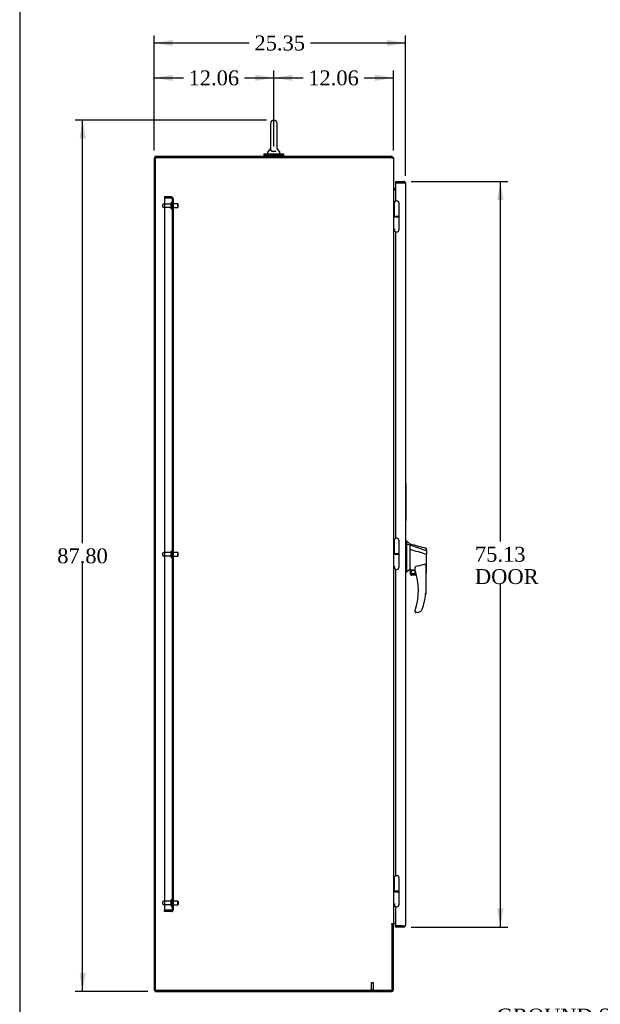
# Model space of a CAD drawing. Header units: inches. Extents: x 1 to 359, y -2 to 239.
# Tile 2 of 57: x 1 to 60, y 81 to 181. Entities that reach past the tile are written whole.
import ezdxf
from ezdxf import colors
from ezdxf.entities.mleader import LeaderData, LeaderLine
from ezdxf.enums import TextEntityAlignment as Align
from ezdxf.lldxf.tags import DXFTag
from ezdxf.math import Vec2, Vec3

# ---------------------------------------------------------------- set-up
doc = ezdxf.new("R2010")
doc.units = ezdxf.units.IN
doc.header["$MEASUREMENT"] = 0
for name, color, linetype in [('COM49734', 7, 'Continuous'), ('COM54272-5', 7, 'Continuous'), ('COM54273-5', 7, 'Continuous'), ('COM54275-6', 7, 'Continuous'), ('COM54327-4', 7, 'Continuous'), ('COM71137-8', 7, 'Continuous'), ('Default', 7, 'Continuous'), ('GSK11033', 7, 'Continuous'), ('HAN13060', 7, 'Continuous'), ('HNG14563', 7, 'Continuous'), ('HNG14563B', 7, 'Continuous'), ('HNG14563MH', 7, 'Continuous'), ('LAB20180', 7, 'Continuous'), ('ROL87452', 7, 'Continuous'), ('SCS00681', 7, 'Continuous'), ('STD21878', 7, 'Continuous'), ('STD26094', 7, 'Continuous'), ('WAF25363', 7, 'Continuous'), ('WAM254785', 7, 'Continuous')]:
    doc.layers.add(name, color=color, linetype=linetype)
doc.styles.add('SEACAD_Times_New_Roman', font='times.ttf')
tags = doc.linetypes.add('HIDDEN2', pattern=[0.1875, 0.125, -0.0625]).pattern_tags.tags
tags[6:7] = [DXFTag(74, 4), DXFTag(75, 0), DXFTag(340, '0'), DXFTag(46, 0.0), DXFTag(50, 0.0), DXFTag(44, 0.0), DXFTag(45, 0.0)]
tags[4:5] = [DXFTag(74, 4), DXFTag(75, 0), DXFTag(340, '0'), DXFTag(46, 0.0), DXFTag(50, 0.0), DXFTag(44, 0.0), DXFTag(45, 0.0)]
doc.dimstyles.new('HAMMOND_(STH_-_300x200)', dxfattribs={"dimtxt": 1.5, "dimasz": 1.875, "dimexe": 0.75, "dimexo": 0.75, "dimgap": 0.375, "dimtad": 0, "dimtih": 1, "dimtoh": 1, "dimzin": 0, "dimdsep": 46, "dimtxsty": 'SEACAD_Times_New_Roman', "dimblk1": '_SE_FILLED', "dimblk2": '_SE_FILLED', "dimsah": 1, "dimcen": 0.75, "dimadec": 0, "dimazin": 0, "dimtfac": 0.8, "dimtofl": 0, "dimtmove": 0, "dimatfit": 3, "dimfxl": 0, "dimtolj": 1, "dimtzin": 0, "dimarcsym": 0})

# ---------------------------------------------------------------- blocks, each defined once
blk = doc.blocks.new('SE3')
at = {"layer": 'COM49734', "color": 7, "linetype": 'HIDDEN2'}
for p, q in [((16.616, 162.701), (15.926, 162.701)), ((15.926, 162.701), (15.926, 162.576)), ((15.926, 162.576), (15.926, 90.826)), ((16.616, 162.576), (15.926, 162.576)), ((16.616, 162.576), (15.926, 162.576)), ((16.616, 162.576), (16.616, 162.576)), ((16.616, 162.576), (16.765, 162.576)), ((16.616, 162.576), (16.616, 162.576)), ((16.698, 162.576), (16.616, 162.576)), ((16.676, 162.516), (16.676, 90.886)), ((16.801, 162.516), (16.676, 162.516)), ((16.676, 162.516), (16.801, 162.516)), ((16.801, 162.107), (16.676, 162.107)), ((16.698, 162.576), (16.765, 162.625)), ((16.801, 162.516), (16.801, 90.886)), ((16.801, 162.516), (16.801, 162.516)), ((16.801, 162.516), (16.801, 162.516)), ((16.676, 161.545), (16.801, 161.545)), ((16.801, 126.982), (16.676, 126.982)), ((16.676, 126.42), (16.801, 126.42)), ((16.801, 91.857), (16.676, 91.857)), ((16.676, 91.295), (16.801, 91.295)), ((15.926, 90.701), (15.926, 90.826)), ((16.616, 90.826), (15.926, 90.826)), ((15.926, 90.826), (16.616, 90.826)), ((16.616, 90.701), (15.926, 90.701)), ((16.616, 90.826), (16.616, 90.826)), ((16.616, 90.826), (16.698, 90.826)), ((16.616, 90.826), (16.765, 90.826)), ((16.616, 90.826), (16.616, 90.826)), ((16.801, 90.886), (16.676, 90.886)), ((16.676, 90.886), (16.801, 90.886)), ((16.698, 90.826), (16.765, 90.777)), ((16.801, 90.886), (16.801, 90.886)), ((16.801, 90.886), (16.801, 90.886))]:
    blk.add_line(p, q, dxfattribs=at)
for centre, radius, start, end in [((16.616, 162.516), 0.185, 36.19405, 90), ((16.616, 162.516), 0.06, 0.18153, 90), ((16.616, 162.516), 0.06, 0.18153, 90), ((16.616, 162.516), 0.06, 0, 0.18153), ((16.616, 162.516), 0.185, 0.12083, 36.19405), ((16.616, 162.516), 0.185, 0, 0.05887), ((16.616, 90.886), 0.06, 270, 359.81847), ((16.616, 90.886), 0.06, 270, 359.81847), ((16.616, 90.886), 0.185, 270, 323.80595), ((16.616, 90.886), 0.06, 359.81847, 0), ((16.616, 90.886), 0.185, 323.80595, 359.87917), ((16.616, 90.886), 0.185, 359.94113, 0)]:
    blk.add_arc(centre, radius, start, end, dxfattribs=at)
for points, knots in [([(16.698, 162.576), (16.702, 162.567), (16.706, 162.557), (16.709, 162.543), (16.71, 162.538), (16.711, 162.53), (16.712, 162.528), (16.713, 162.524), (16.713, 162.523), (16.714, 162.521), (16.715, 162.52), (16.718, 162.518), (16.72, 162.518), (16.723, 162.517), (16.725, 162.517), (16.73, 162.517), (16.734, 162.517), (16.744, 162.517), (16.752, 162.516), (16.773, 162.516), (16.787, 162.516), (16.801, 162.516)], [0, 0, 0, 0, 0.25, 0.25, 0.375, 0.375, 0.4375, 0.4375, 0.46875, 0.46875, 0.5, 0.5, 0.53125, 0.53125, 0.5625, 0.5625, 0.625, 0.625, 0.75, 0.75, 1, 1, 1, 1]), ([(16.801, 162.516), (16.791, 162.516), (16.78, 162.516), (16.77, 162.517), (16.759, 162.517), (16.749, 162.517), (16.738, 162.517), (16.735, 162.517), (16.732, 162.517), (16.729, 162.517), (16.727, 162.517), (16.725, 162.517), (16.723, 162.518), (16.721, 162.518), (16.719, 162.518), (16.717, 162.519), (16.716, 162.519), (16.716, 162.52), (16.715, 162.52), (16.714, 162.521), (16.714, 162.522), (16.713, 162.523), (16.712, 162.526), (16.711, 162.53), (16.711, 162.534), (16.709, 162.541), (16.708, 162.548), (16.706, 162.555), (16.704, 162.562), (16.701, 162.569), (16.698, 162.576)], [0, 0, 0, 0, 0.183719, 0.183719, 0.183719, 0.374982, 0.374982, 0.374982, 0.427426, 0.427426, 0.427426, 0.464623, 0.464623, 0.464623, 0.502553, 0.502553, 0.502553, 0.520399, 0.520399, 0.520399, 0.542388, 0.542388, 0.542388, 0.637146, 0.637146, 0.637146, 0.817853, 0.817853, 0.817853, 1, 1, 1, 1]), ([(16.765, 162.576), (16.777, 162.566), (16.786, 162.556), (16.795, 162.541), (16.797, 162.536), (16.8, 162.526), (16.801, 162.521), (16.801, 162.516)], [0, 0, 0, 0, 0.5, 0.5, 0.75, 0.75, 1, 1, 1, 1]), ([(16.698, 90.826), (16.702, 90.835), (16.706, 90.845), (16.709, 90.859), (16.71, 90.864), (16.711, 90.871), (16.712, 90.874), (16.713, 90.877), (16.713, 90.879), (16.714, 90.881), (16.715, 90.882), (16.718, 90.884), (16.72, 90.884), (16.723, 90.884), (16.725, 90.885), (16.73, 90.885), (16.734, 90.885), (16.744, 90.885), (16.752, 90.885), (16.773, 90.886), (16.787, 90.886), (16.801, 90.886)], [0, 0, 0, 0, 0.25, 0.25, 0.375, 0.375, 0.4375, 0.4375, 0.46875, 0.46875, 0.5, 0.5, 0.53125, 0.53125, 0.5625, 0.5625, 0.625, 0.625, 0.75, 0.75, 1, 1, 1, 1]), ([(16.801, 90.886), (16.791, 90.886), (16.78, 90.886), (16.77, 90.886), (16.759, 90.886), (16.749, 90.886), (16.738, 90.885), (16.735, 90.885), (16.732, 90.885), (16.729, 90.885), (16.727, 90.885), (16.725, 90.885), (16.723, 90.885), (16.721, 90.884), (16.719, 90.884), (16.717, 90.883), (16.716, 90.883), (16.716, 90.882), (16.715, 90.882), (16.714, 90.881), (16.714, 90.88), (16.713, 90.879), (16.712, 90.876), (16.711, 90.872), (16.711, 90.868), (16.709, 90.861), (16.708, 90.854), (16.706, 90.847), (16.704, 90.84), (16.701, 90.833), (16.698, 90.826)], [0, 0, 0, 0, 0.183719, 0.183719, 0.183719, 0.374982, 0.374982, 0.374982, 0.427426, 0.427426, 0.427426, 0.464623, 0.464623, 0.464623, 0.502553, 0.502553, 0.502553, 0.520399, 0.520399, 0.520399, 0.542388, 0.542388, 0.542388, 0.637146, 0.637146, 0.637146, 0.817853, 0.817853, 0.817853, 1, 1, 1, 1]), ([(16.765, 90.826), (16.777, 90.836), (16.786, 90.846), (16.795, 90.861), (16.797, 90.866), (16.8, 90.876), (16.801, 90.881), (16.801, 90.886)], [0, 0, 0, 0, 0.5, 0.5, 0.75, 0.75, 1, 1, 1, 1])]:
    blk.add_open_spline(points, degree=3, knots=knots, dxfattribs=at)
at = {"layer": 'COM54272-5', "color": 7, "linetype": 'Continuous'}
for p, q in [((38.864, 166.766), (14.989, 166.766)), ((14.989, 166.641), (14.989, 166.766)), ((38.864, 166.641), (38.864, 166.766)), ((39.182, 163.516), (39.049, 163.516)), ((39.182, 163.391), (39.049, 163.391))]:
    blk.add_line(p, q, dxfattribs=at)
for centre, radius, start, end in [((38.804, 166.581), 0.185, 18.92464, 71.07536), ((39.049, 163.576), 0.06, 180, 270), ((39.049, 163.576), 0.185, 251.07536, 270)]:
    blk.add_arc(centre, radius, start, end, dxfattribs=at)
at = {"layer": 'COM54273-5', "color": 7, "linetype": 'Continuous'}
for p, q in [((38.864, 89.438), (38.864, 89.468)), ((38.864, 89.438), (38.989, 89.438)), ((38.989, 89.438), (38.989, 89.468)), ((38.989, 82.826), (38.989, 89.438)), ((14.989, 82.766), (14.989, 82.641)), ((14.989, 82.641), (38.804, 82.641))]:
    blk.add_line(p, q, dxfattribs=at)
blk.add_arc((38.804, 82.826), 0.185, 270, 0, dxfattribs=at)
at = {"layer": 'COM54275-6', "color": 7, "linetype": 'Continuous'}
for p, q in [((14.989, 166.641), (14.989, 82.766)), ((38.804, 166.641), (14.989, 166.641)), ((38.804, 166.641), (38.989, 166.641)), ((38.989, 166.641), (38.989, 89.468)), ((39.049, 163.391), (38.989, 163.391)), ((38.989, 89.468), (38.804, 89.468)), ((38.804, 89.438), (38.864, 89.438)), ((38.864, 82.766), (38.864, 89.438)), ((38.989, 89.468), (39.049, 89.468)), ((39.182, 89.468), (39.049, 89.468)), ((14.989, 82.766), (38.864, 82.766))]:
    blk.add_line(p, q, dxfattribs=at)
blk.add_arc((38.804, 89.453), 0.015, 90, 270, dxfattribs=at)
at = {"layer": 'COM54327-4', "color": 7, "linetype": 'Continuous'}
for p, q in [((14.864, 166.641), (14.864, 82.766)), ((14.864, 166.641), (14.989, 166.641)), ((14.864, 82.766), (14.989, 82.766))]:
    blk.add_line(p, q, dxfattribs=at)
at = {"layer": 'COM71137-8', "color": 7, "linetype": 'Continuous'}
for p, q in [((39.182, 164.266), (39.182, 164.141)), ((39.182, 164.266), (40.028, 164.266)), ((39.182, 164.141), (39.182, 162.278)), ((39.182, 164.141), (39.838, 164.141)), ((40.028, 164.141), (39.182, 164.141)), ((40.028, 164.141), (40.028, 164.141)), ((40.111, 164.141), (40.028, 164.141)), ((40.028, 164.141), (40.178, 164.141)), ((40.111, 164.141), (40.178, 164.19)), ((40.213, 164.081), (40.213, 89.326)), ((40.213, 164.081), (40.213, 164.081)), ((40.213, 164.081), (40.213, 164.081)), ((39.182, 159.208), (39.182, 128.278)), ((39.182, 125.208), (39.182, 94.278)), ((39.182, 91.208), (39.182, 89.266)), ((40.213, 89.326), (40.213, 89.326)), ((40.213, 89.326), (40.213, 89.326)), ((40.213, 89.326), (40.213, 89.326)), ((39.182, 89.266), (40.028, 89.266)), ((39.182, 89.141), (39.182, 89.266)), ((39.838, 89.266), (39.182, 89.266)), ((40.028, 89.141), (39.182, 89.141)), ((40.028, 89.266), (40.028, 89.266)), ((40.028, 89.266), (40.178, 89.266)), ((40.028, 89.266), (40.111, 89.266)), ((40.111, 89.266), (40.178, 89.217))]:
    blk.add_line(p, q, dxfattribs=at)
for centre, start, end in [((40.028, 164.081), 36.19405, 90), ((40.028, 164.081), 0.12083, 36.19405), ((40.028, 164.081), 0, 0.05887), ((40.028, 89.326), 323.80595, 359.87917), ((40.028, 89.326), 359.94113, 0), ((40.028, 89.326), 270, 323.80595)]:
    blk.add_arc(centre, 0.185, start, end, dxfattribs=at)
for points in [[(40.178, 164.141), (40.189, 164.131), (40.198, 164.121), (40.207, 164.106), (40.21, 164.101), (40.213, 164.091), (40.213, 164.086), (40.213, 164.081)], [(40.178, 89.266), (40.189, 89.276), (40.198, 89.286), (40.207, 89.301), (40.21, 89.306), (40.213, 89.316), (40.213, 89.321), (40.213, 89.326)]]:
    blk.add_open_spline(points, degree=3, knots=[0, 0, 0, 0, 0.5, 0.5, 0.75, 0.75, 1, 1, 1, 1], dxfattribs=at)
at = {"layer": 'GSK11033', "color": 7, "linetype": 'Continuous'}
for p, q in [((39.838, 164.141), (39.838, 164.141)), ((39.838, 164.141), (40.088, 164.141)), ((40.088, 164.141), (40.088, 164.141)), ((39.838, 89.266), (39.838, 89.266)), ((39.838, 89.266), (40.088, 89.266)), ((40.088, 89.266), (40.088, 89.266))]:
    blk.add_line(p, q, dxfattribs=at)
at = {"layer": 'HAN13060', "color": 7, "linetype": 'Continuous'}
for p, q in [((40.296, 128.054), (40.213, 128.054)), ((40.293, 128.054), (40.293, 127.892)), ((40.648, 127.754), (40.293, 128.054)), ((40.293, 127.892), (40.293, 127.806)), ((40.293, 127.806), (40.293, 127.747)), ((40.293, 127.747), (40.648, 127.641)), ((40.293, 127.747), (40.293, 125.315)), ((40.648, 127.681), (40.648, 127.754)), ((40.648, 127.681), (40.648, 127.656)), ((40.648, 127.656), (40.648, 127.641)), ((40.648, 127.641), (40.648, 127.21)), ((40.648, 127.641), (42.286, 127.07)), ((40.648, 127.21), (40.648, 125.712)), ((42.328, 127.035), (42.328, 127.257)), ((42.328, 127.035), (42.328, 126.722)), ((42.273, 126.72), (42.275, 126.72)), ((42.328, 124.854), (42.328, 126.722)), ((40.293, 125.315), (40.293, 125.031)), ((40.293, 125.031), (40.293, 124.884)), ((40.648, 125.712), (40.648, 125.443)), ((40.648, 125.443), (40.648, 125.23)), ((40.648, 125.23), (40.648, 125.203)), ((40.648, 125.203), (40.648, 125.185)), ((40.648, 125.185), (40.648, 125.184)), ((40.648, 125.184), (40.713, 125.168)), ((40.713, 124.704), (40.713, 125.17)), ((41.188, 125.047), (41.188, 125.321)), ((42.248, 125.393), (42.248, 122.721)), ((40.293, 124.884), (40.213, 124.884)), ((40.713, 124.704), (41.287, 124.704)), ((41.319, 124.579), (40.838, 124.579)), ((42.248, 124.797), (42.254, 124.796)), ((41.188, 120.889), (41.188, 121.067)), ((41.403, 120.829), (41.248, 120.829)), ((41.687, 120.917), (41.686, 120.919))]:
    blk.add_line(p, q, dxfattribs=at)
for radius in [0.202, 0.188]:
    blk.add_circle((40.975, 124.907), radius, dxfattribs=at)
for centre, radius, start, end in [((346.569, 1266.437), 1179.062, 254.961927, 255.044825), ((42.268, 127.257), 0.06, 0, 73.90261), ((77.059, 81.737), 56.686, 129.96527, 130.43506), ((41.248, 125.047), 0.06, 180, 197.89499), ((35.085, 123.057), 6.417, 342.98984, 17.89499), ((40.838, 124.704), 0.125, 180, 193.88654), ((40.838, 124.704), 0.125, 193.88654, 229.4642), ((40.838, 124.704), 0.125, 229.4642, 270), ((34.908, 123.656), 7.4, 340.28545, 352.73905), ((41.248, 121.067), 0.06, 162.10501, 180), ((41.403, 121.329), 0.5, 304.56234, 340.28545), ((41.248, 120.889), 0.06, 180, 270), ((41.403, 121.329), 0.5, 270, 304.56234)]:
    blk.add_arc(centre, radius, start, end, dxfattribs=at)
blk.add_ellipse((42.268, 124.854), major_axis=(-0.06, 0), ratio=0.999979, start_param=1.333204, end_param=3.141717, dxfattribs=at)
for points in [[(40.648, 127.21), (41.19, 127.047), (41.732, 126.883), (42.273, 126.72)], [(40.743, 125.166), (40.892, 125.134), (41.04, 125.102), (41.188, 125.069)]]:
    blk.add_open_spline(points, degree=3, dxfattribs=at)
for points, knots in [([(42.286, 127.07), (42.299, 127.067), (42.309, 127.063), (42.324, 127.05), (42.328, 127.043), (42.328, 127.035)], [0, 0, 0, 0, 0.5, 0.5, 1, 1, 1, 1]), ([(42.275, 126.72), (42.282, 126.72), (42.289, 126.72), (42.302, 126.72), (42.308, 126.721), (42.316, 126.721), (42.318, 126.721), (42.322, 126.721), (42.323, 126.721), (42.326, 126.722), (42.327, 126.722), (42.328, 126.722), (42.328, 126.722), (42.328, 126.722)], [0, 0, 0, 0, 0.25, 0.25, 0.5, 0.5, 0.625, 0.625, 0.75, 0.75, 0.875, 0.875, 1, 1, 1, 1]), ([(40.713, 125.17), (40.713, 125.17), (40.714, 125.17), (40.717, 125.17), (40.72, 125.17), (40.728, 125.169), (40.736, 125.168), (40.743, 125.166)], [0, 0, 0, 0, 0.25, 0.25, 0.5, 0.5, 1, 1, 1, 1]), ([(41.188, 125.321), (41.188, 125.328), (41.189, 125.335), (41.19, 125.349), (41.191, 125.355), (41.193, 125.376), (41.196, 125.39), (41.204, 125.417), (41.209, 125.431), (41.22, 125.45), (41.224, 125.456), (41.232, 125.464), (41.234, 125.466), (41.241, 125.47), (41.245, 125.472), (41.248, 125.472)], [0, 0, 0, 0, 0.125, 0.125, 0.25, 0.25, 0.5, 0.5, 0.75, 0.75, 0.875, 0.875, 0.9375, 0.9375, 1, 1, 1, 1]), ([(42.158, 125.704), (42.086, 125.675), (42.012, 125.649), (41.862, 125.601), (41.787, 125.58), (41.558, 125.523), (41.404, 125.494), (41.248, 125.472)], [0, 0, 0, 0, 0.25, 0.25, 0.5, 0.5, 1, 1, 1, 1]), ([(42.158, 125.704), (42.16, 125.705), (42.162, 125.706), (42.166, 125.706), (42.168, 125.706), (42.173, 125.706), (42.177, 125.704), (42.183, 125.7), (42.186, 125.698), (42.191, 125.692), (42.193, 125.689), (42.199, 125.68), (42.203, 125.674), (42.209, 125.661), (42.212, 125.654), (42.219, 125.634), (42.223, 125.62), (42.23, 125.592), (42.232, 125.578), (42.24, 125.535), (42.243, 125.507), (42.247, 125.45), (42.248, 125.421), (42.248, 125.393)], [0, 0, 0, 0, 0.015625, 0.015625, 0.03125, 0.03125, 0.0625, 0.0625, 0.09375, 0.09375, 0.125, 0.125, 0.1875, 0.1875, 0.25, 0.25, 0.375, 0.375, 0.5, 0.5, 0.75, 0.75, 1, 1, 1, 1]), ([(42.248, 122.721), (42.248, 122.721), (42.248, 122.721), (42.246, 122.721), (42.244, 122.721), (42.239, 122.721), (42.237, 122.722), (42.23, 122.722), (42.226, 122.722), (42.214, 122.723), (42.204, 122.724), (42.188, 122.725), (42.182, 122.725), (42.17, 122.726), (42.164, 122.726), (42.158, 122.726)], [0, 0, 0, 0, 0.125, 0.125, 0.25, 0.25, 0.375, 0.375, 0.5, 0.5, 0.75, 0.75, 0.875, 0.875, 1, 1, 1, 1]), ([(41.191, 121.085), (41.191, 121.085), (41.192, 121.086), (41.192, 121.088), (41.193, 121.09), (41.195, 121.095), (41.196, 121.099), (41.2, 121.111), (41.202, 121.12), (41.21, 121.145), (41.216, 121.162), (41.221, 121.18)], [0, 0, 0, 0, 0.0625, 0.0625, 0.125, 0.125, 0.25, 0.25, 0.5, 0.5, 1, 1, 1, 1])]:
    blk.add_open_spline(points, degree=3, knots=knots, dxfattribs=at)
at = {"layer": 'HNG14563', "color": 7, "linetype": 'Continuous'}
for p, q in [((39.048, 162.055), (39.048, 160.783)), ((39.553, 160.783), (39.553, 162.055)), ((39.048, 128.055), (39.048, 126.783)), ((39.553, 126.783), (39.553, 128.055)), ((39.048, 94.055), (39.048, 92.783)), ((39.553, 92.783), (39.553, 94.055))]:
    blk.add_line(p, q, dxfattribs=at)
for centre, radius in [((39.3, 162.055), 0.252), ((39.3, 128.055), 0.252), ((39.3, 94.055), 0.253)]:
    blk.add_arc(centre, radius, 0, 180, dxfattribs=at)
at = {"layer": 'HNG14563B', "color": 7, "linetype": 'Continuous'}
for p, q in [((39.047, 160.783), (39.553, 160.783)), ((39.047, 160.783), (39.047, 160.704)), ((39.553, 160.704), (39.553, 160.783)), ((39.133, 160.704), (39.553, 160.704)), ((39.047, 126.783), (39.553, 126.783)), ((39.047, 126.783), (39.047, 126.704)), ((39.133, 126.704), (39.553, 126.704)), ((39.553, 126.704), (39.553, 126.783)), ((39.047, 92.783), (39.553, 92.783)), ((39.047, 92.783), (39.047, 92.704)), ((39.133, 92.704), (39.553, 92.704)), ((39.553, 92.704), (39.553, 92.783))]:
    blk.add_line(p, q, dxfattribs=at)
at = {"layer": 'HNG14563MH', "color": 7, "linetype": 'Continuous'}
for p, q in [((39.133, 160.704), (38.989, 160.704)), ((39.553, 159.431), (39.553, 160.704)), ((39.145, 159.434), (38.989, 159.434)), ((39.048, 159.434), (39.048, 159.431)), ((39.133, 126.704), (38.989, 126.704)), ((39.553, 125.431), (39.553, 126.704)), ((39.145, 125.434), (38.989, 125.434)), ((39.048, 125.434), (39.048, 125.431)), ((39.133, 92.704), (38.989, 92.704)), ((39.553, 91.431), (39.553, 92.704)), ((39.145, 91.434), (38.989, 91.434)), ((39.048, 91.434), (39.048, 91.431))]:
    blk.add_line(p, q, dxfattribs=at)
for centre in [(39.3, 159.431), (39.3, 125.431), (39.3, 91.431)]:
    blk.add_arc(centre, 0.253, 180, 0, dxfattribs=at)
at = {"layer": 'LAB20180', "color": 7, "linetype": 'Continuous'}
for p, q in [((40.243, 133.849), (40.213, 133.849)), ((40.243, 133.849), (40.243, 130.099)), ((40.248, 133.787), (40.243, 133.787)), ((40.248, 133.787), (40.248, 133.661)), ((40.248, 133.661), (40.248, 130.287)), ((40.248, 132.348), (40.249, 132.348)), ((40.248, 130.983), (40.249, 130.983)), ((40.243, 130.099), (40.213, 130.099)), ((40.248, 130.162), (40.243, 130.162)), ((40.248, 130.287), (40.248, 130.162))]:
    blk.add_line(p, q, dxfattribs=at)
at = {"layer": 'ROL87452', "color": 7, "linetype": 'Continuous'}
blk.add_arc((38.364, 89.417), 0.5, 2.4054, 5.85261, dxfattribs=at)
at = {"layer": 'SCS00681', "color": 7, "linetype": 'Continuous'}
for p, q in [((26.595, 170.109), (26.595, 167.533)), ((27.258, 167.532), (27.258, 170.109)), ((26.301, 167.2), (26.301, 167.081)), ((26.595, 167.576), (26.315, 167.239)), ((27.538, 167.239), (27.258, 167.576)), ((27.551, 167.081), (27.551, 167.2))]:
    blk.add_line(p, q, dxfattribs=at)
for centre, radius, start, end in [((26.926, 170.109), 0.331, 0, 180), ((26.361, 167.2), 0.06, 140.32138, 180), ((26.361, 167.081), 0.06, 180, 270), ((27.491, 167.081), 0.06, 270, 0), ((27.491, 167.2), 0.06, 0, 39.67862)]:
    blk.add_arc(centre, radius, start, end, dxfattribs=at)
for points, knots in [([(27.134, 167.308), (27.084, 167.282), (27.019, 167.264), (26.876, 167.259), (26.805, 167.271), (26.722, 167.305), (26.697, 167.318), (26.657, 167.348), (26.64, 167.365), (26.601, 167.416), (26.589, 167.454), (26.585, 167.508), (26.586, 167.526), (26.591, 167.557), (26.594, 167.571), (26.596, 167.576), (26.596, 167.577), (26.596, 167.577)], [0, 0, 0, 0, 0.0625, 0.0625, 0.125, 0.125, 0.15625, 0.15625, 0.1875, 0.1875, 0.25, 0.25, 0.28125, 0.28125, 0.3125, 0.3125, 0.3191669, 0.3191669, 0.3191669, 0.3191669]), ([(26.595, 167.545), (26.595, 167.538), (26.595, 167.53), (26.598, 167.491), (26.608, 167.456), (26.655, 167.393), (26.692, 167.364), (26.798, 167.32), (26.867, 167.307), (27.009, 167.31), (27.076, 167.326), (27.125, 167.349)], [0.7345711, 0.7345711, 0.7345711, 0.7345711, 0.75, 0.75, 0.8125, 0.8125, 0.875, 0.875, 0.9375, 0.9375, 1, 1, 1, 1])]:
    blk.add_open_spline(points, degree=3, knots=knots, dxfattribs=at)
at = {"layer": 'STD21878', "color": 7, "linetype": 'HIDDEN2'}
for p, q in [((36.989, 83.516), (36.739, 83.516)), ((36.739, 83.516), (36.739, 82.797)), ((36.989, 82.797), (36.989, 83.516)), ((37.004, 82.797), (36.723, 82.797)), ((36.723, 82.797), (36.723, 82.766)), ((37.004, 82.766), (37.004, 82.797))]:
    blk.add_line(p, q, dxfattribs=at)
at = {"layer": 'STD26094', "color": 7, "linetype": 'HIDDEN2'}
for p, q in [((15.739, 161.721), (15.739, 161.931)), ((16.576, 161.991), (15.799, 161.991)), ((16.576, 161.531), (16.576, 162.121)), ((16.646, 162.151), (16.606, 162.151)), ((17.263, 162.014), (16.676, 162.014)), ((17.263, 161.639), (17.263, 162.014)), ((17.301, 161.976), (17.263, 162.014)), ((17.301, 161.676), (17.301, 161.976)), ((15.799, 161.661), (16.576, 161.661)), ((16.606, 161.501), (16.646, 161.501)), ((16.676, 161.639), (17.263, 161.639)), ((17.263, 161.639), (17.301, 161.676)), ((16.576, 126.406), (16.576, 126.996)), ((16.646, 127.026), (16.606, 127.026)), ((15.739, 126.596), (15.739, 126.806)), ((16.576, 126.866), (15.799, 126.866)), ((15.799, 126.536), (16.576, 126.536)), ((16.606, 126.376), (16.646, 126.376)), ((17.263, 126.889), (16.676, 126.889)), ((16.676, 126.514), (17.263, 126.514)), ((17.263, 126.514), (17.263, 126.889)), ((17.301, 126.851), (17.263, 126.889)), ((17.263, 126.514), (17.301, 126.551)), ((17.301, 126.551), (17.301, 126.851)), ((15.739, 91.471), (15.739, 91.681)), ((16.576, 91.741), (15.799, 91.741)), ((15.799, 91.411), (16.576, 91.411)), ((16.576, 91.281), (16.576, 91.871)), ((16.646, 91.901), (16.606, 91.901)), ((17.263, 91.764), (16.676, 91.764)), ((16.676, 91.389), (17.263, 91.389)), ((17.263, 91.389), (17.263, 91.764)), ((17.301, 91.726), (17.263, 91.764)), ((17.263, 91.389), (17.301, 91.426)), ((17.301, 91.726), (17.301, 91.426)), ((16.606, 91.251), (16.646, 91.251))]:
    blk.add_line(p, q, dxfattribs=at)
for centre, radius, start, end in [((15.799, 161.931), 0.06, 90, 180), ((15.799, 161.721), 0.06, 180, 270), ((16.606, 162.121), 0.03, 90, 180), ((16.646, 162.121), 0.03, 0, 90), ((16.606, 161.531), 0.03, 180, 270), ((16.646, 161.531), 0.03, 270, 0), ((16.606, 126.996), 0.03, 90, 180), ((16.646, 126.996), 0.03, 0, 90), ((15.799, 126.806), 0.06, 90, 180), ((15.799, 126.596), 0.06, 180, 270), ((16.606, 126.406), 0.03, 180, 270), ((16.646, 126.406), 0.03, 270, 0), ((15.799, 91.681), 0.06, 90, 180), ((15.799, 91.471), 0.06, 180, 270), ((16.606, 91.871), 0.03, 90, 180), ((16.606, 91.281), 0.03, 180, 270), ((16.646, 91.871), 0.03, 0, 90), ((16.646, 91.281), 0.03, 270, 0)]:
    blk.add_arc(centre, radius, start, end, dxfattribs=at)
at = {"layer": 'WAF25363', "color": 7, "linetype": 'Continuous'}
for p, q in [((27.938, 167.021), (25.914, 167.021)), ((25.914, 167.021), (25.914, 166.891)), ((27.938, 166.891), (25.914, 166.891)), ((27.938, 166.891), (27.938, 167.021))]:
    blk.add_line(p, q, dxfattribs=at)
at = {"layer": 'WAM254785', "color": 7, "linetype": 'Continuous'}
for p, q in [((26.176, 166.891), (26.176, 166.766)), ((27.676, 166.766), (27.676, 166.891))]:
    blk.add_line(p, q, dxfattribs=at)
blk = doc.blocks.new('DMBLK1100')
at = {"layer": 'Default', "linetype": 'Continuous'}
for points in [[(7.349, 168.565), (7.974, 168.565), (7.661, 170.44)], [(7.349, 84.516), (7.661, 82.641), (7.974, 84.516)]]:
    blk.add_hatch(color=7, dxfattribs=at).paths.add_polyline_path(points)
at = {"layer": 'Default', "color": 7, "linetype": 'Continuous'}
for p, q in [((26.176, 170.44), (6.911, 170.44)), ((7.661, 127.816), (7.661, 170.44)), ((7.661, 82.641), (7.661, 125.791)), ((14.239, 82.641), (6.911, 82.641))]:
    blk.add_line(p, q, dxfattribs=at)
at = {"layer": 'Default', "color": 7, "linetype": 'Continuous', "style": 'SEACAD_Times_New_Roman'}
blk.add_text('87.80', height=1.5, dxfattribs=at).set_placement((5.102, 127.291), align=Align.TOP_LEFT)
blk = doc.blocks.new('_SE_FILLED')
at = {"color": 0}
blk.add_line((0, 0), (-1, 0), dxfattribs=at)
blk.add_solid([(0, 0), (-1, -0.1665), (-1, 0.1665), (0, 0)], dxfattribs=at)
blk = doc.blocks.new('DMBLK1101')
at = {"layer": 'Default', "linetype": 'Continuous'}
for points in [[(16.739, 175.015), (14.864, 174.702), (16.739, 174.39)], [(25.051, 175.015), (25.051, 174.39), (26.926, 174.702)]]:
    blk.add_hatch(color=7, dxfattribs=at).paths.add_polyline_path(points)
at = {"layer": 'Default', "color": 7, "linetype": 'Continuous'}
for p, q in [((14.864, 167.391), (14.864, 175.452)), ((14.864, 174.702), (17.811, 174.702)), ((23.979, 174.702), (26.926, 174.702)), ((26.926, 167.771), (26.926, 175.452))]:
    blk.add_line(p, q, dxfattribs=at)
at = {"layer": 'Default', "color": 7, "linetype": 'Continuous', "style": 'SEACAD_Times_New_Roman'}
blk.add_text('12.06', height=1.5, dxfattribs=at).set_placement((18.336, 175.452), align=Align.TOP_LEFT)
blk = doc.blocks.new('DMBLK1102')
at = {"layer": 'Default', "linetype": 'Continuous'}
for points in [[(28.801, 175.015), (26.926, 174.702), (28.801, 174.39)], [(37.114, 175.015), (37.114, 174.39), (38.989, 174.702)]]:
    blk.add_hatch(color=7, dxfattribs=at).paths.add_polyline_path(points)
at = {"layer": 'Default', "color": 7, "linetype": 'Continuous'}
for p, q in [((26.926, 167.771), (26.926, 175.452)), ((26.926, 174.702), (29.873, 174.702)), ((36.042, 174.702), (38.989, 174.702)), ((38.989, 167.391), (38.989, 175.452))]:
    blk.add_line(p, q, dxfattribs=at)
at = {"layer": 'Default', "color": 7, "linetype": 'Continuous', "style": 'SEACAD_Times_New_Roman'}
blk.add_text('12.06', height=1.5, dxfattribs=at).set_placement((30.398, 175.452), align=Align.TOP_LEFT)
blk = doc.blocks.new('DMBLK1103')
at = {"layer": 'Default', "linetype": 'Continuous'}
for points in [[(16.739, 178.524), (14.864, 178.211), (16.739, 177.899)], [(38.338, 178.524), (38.338, 177.899), (40.213, 178.211)]]:
    blk.add_hatch(color=7, dxfattribs=at).paths.add_polyline_path(points)
at = {"layer": 'Default', "color": 7, "linetype": 'Continuous'}
for p, q in [((14.864, 167.391), (14.864, 178.961)), ((40.213, 164.831), (40.213, 178.961)), ((24.454, 178.211), (14.864, 178.211)), ((40.213, 178.211), (30.623, 178.211))]:
    blk.add_line(p, q, dxfattribs=at)
at = {"layer": 'Default', "color": 7, "linetype": 'Continuous', "style": 'SEACAD_Times_New_Roman'}
blk.add_text('25.35', height=1.5, dxfattribs=at).set_placement((24.979, 178.961), align=Align.TOP_LEFT)
blk = doc.blocks.new('DMBLK1104')
at = {"layer": 'Default', "linetype": 'Continuous'}
for points in [[(50.067, 162.391), (49.755, 164.266), (49.442, 162.391)], [(50.067, 91.016), (49.442, 91.016), (49.755, 89.141)]]:
    blk.add_hatch(color=7, dxfattribs=at).paths.add_polyline_path(points)
at = {"layer": 'Default', "color": 7, "linetype": 'Continuous'}
for p, q in [((40.778, 164.266), (50.505, 164.266)), ((49.755, 164.266), (49.755, 127.979)), ((49.755, 123.704), (49.755, 89.141)), ((40.778, 89.141), (50.505, 89.141))]:
    blk.add_line(p, q, dxfattribs=at)
at = {"layer": 'Default', "color": 7, "linetype": 'Continuous', "style": 'SEACAD_Times_New_Roman'}
for s, p in [('75.13', (47.196, 127.454)), ('DOOR', (47.196, 125.204))]:
    blk.add_text(s, height=1.5, dxfattribs=at).set_placement(p, align=Align.TOP_LEFT)
blk = doc.blocks.new('BORDER')
at = {"layer": 'Default', "color": 7, "linetype": 'Continuous'}
blk.add_line((-41.86, 27.86), (-41.86, 0), dxfattribs=at)

msp = doc.modelspace()

# ---------------------------------------------------------------- block references
at = {"layer": 'Default', "color": 7, "xscale": 8.55, "yscale": 8.55, "zscale": 8.55}
msp.add_blockref('BORDER', (359.223, 0.67), dxfattribs=at)
at = {"layer": 'Default'}
msp.add_blockref('SE3', (0, 0), dxfattribs=at)

# ---------------------------------------------------------------- dimensions: what is measured, and where the dimension line sits
at = {"layer": 'Default', "color": 7, "linetype": 'Continuous'}
for base, p1, p2, picture, middle in [((14.864, 178.211), (40.213, 164.081), (14.864, 166.641), 'DMBLK1103', (27.539, 178.211)), ((26.926, 174.702), (14.864, 166.641), (26.926, 167.021), 'DMBLK1101', (20.895, 174.702)), ((38.989, 174.702), (26.926, 167.021), (38.989, 166.641), 'DMBLK1102', (32.958, 174.702))]:
    dim = msp.add_linear_dim(base=base, p1=p1, p2=p2, text='\\A1;<>', dimstyle='HAMMOND_(STH_-_300x200)', dxfattribs=at)
    dim.commit()
    dim.dimension.update_dxf_attribs({"geometry": picture, "text_midpoint": middle, "dimtype": 160})
for base, p1, p2, angle, text, picture, middle, dimtype in [((7.661, 170.44), (14.989, 82.641), (26.926, 170.44), 90, '\\A1;<>', 'DMBLK1100', (7.661, 126.541), 160), ((49.754958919, 164.266014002), (40.028446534, 164.266014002), (40.028446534, 89.141014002), 270, '\\A1;<>\\PDOOR', 'DMBLK1104', (49.754958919, 126.703514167), 161)]:
    dim = msp.add_linear_dim(base=base, p1=p1, p2=p2, angle=angle, text=text, dimstyle='HAMMOND_(STH_-_300x200)', dxfattribs=at)
    dim.commit()
    dim.dimension.update_dxf_attribs({"geometry": picture, "text_midpoint": middle, "dimtype": dimtype})

# ---------------------------------------------------------------- leaders
ml = msp.add_multileader_mtext('Standard', dxfattribs=at)
ml.set_content('{\\pxsm0.9;\\fTimes New Roman|b0||i0||c0|p34;\\W1.;GROUND STUD\\PDOOR\\P}', color=7)
ml.set_leader_properties()
ml.build(insert=Vec2(0, 0))
ml.multileader.update_dxf_attribs({"dogleg_length": 0, "arrow_head_size": 1.875})
ctx = ml.context
ctx.base_point, ctx.char_height, ctx.arrow_head_size, ctx.landing_gap_size = Vec3(49.552, 79.499), 1.5, 1.875, 0.525
ctx.text_align_type = 1
notes = []
notes.append((ctx, [(0, (1, 1, 0), (65.828, 80.159), (-1, 0), 0, [(0, [(78.068, 91.266)], 0, [])])]))
ctx.mtext.insert, ctx.mtext.alignment = Vec3(57.472, 80.925), 2
for ctx, leaders in notes:
    for number, flags, end, landing, length, lines in leaders:
        leader = LeaderData()
        leader.index, (leader.has_last_leader_line, leader.has_dogleg_vector, leader.attachment_direction) = number, flags
        leader.last_leader_point, leader.dogleg_vector, leader.dogleg_length = Vec3(end), Vec3(landing), length
        for number, points, colour, breaks in lines:
            line = LeaderLine()
            line.index, line.vertices, line.color, line.breaks = number, Vec3.list(points), colors.encode_raw_color(colour), breaks
            leader.lines.append(line)
        ctx.leaders.append(leader)

doc.saveas('drawing.dxf')
